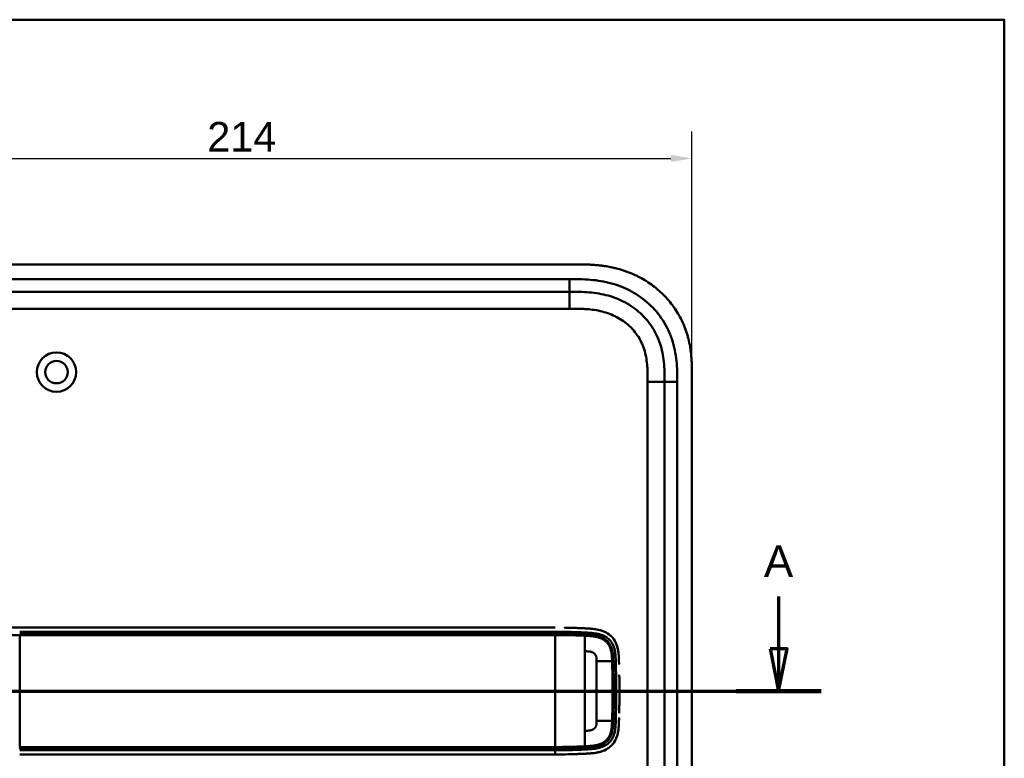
# Model space of a CAD drawing. Header units: millimetres. Extents: x 20 to 833, y 20 to 574.
# Tile 9 of 9: x 587 to 820, y 399 to 574. Entities that reach past the tile are written whole.
import ezdxf

# ---------------------------------------------------------------- set-up
doc = ezdxf.new("R2010")
doc.units = ezdxf.units.MM
doc.header["$LTSCALE"] = 2
for name, color, linetype, lineweight in [('Bemaßungen(DIN)', 7, 'Continuous', 25), ('Schnittansichtslinien(DIN)', 7, 'Continuous', 70), ('Sichtbare Kanten(DIN)', 7, 'Continuous', 50), ('Sichtbare tangentiale Kanten(DIN)', 7, 'Continuous', 50), ('Skizziergeometrie(DIN)', 7, 'Continuous', 50)]:
    doc.layers.add(name, color=color, linetype=linetype, lineweight=lineweight)
doc.styles.add('Aktuell-DINGroßer Text', font='arial.ttf')
doc.styles.add('STANDARD-DIN~0', font='arial.ttf')
doc.dimstyles.new('CAD-LAN', dxfattribs={"dimscale": 2, "dimtxt": 3.5, "dimasz": 2.5, "dimexe": 3.175, "dimexo": 0, "dimgap": 0.8, "dimtad": 1, "dimrnd": 1e-08, "dimtxsty": 'STANDARD-DIN~0', "dimcen": 0.09, "dimdle": 10, "dimclrd": 250, "dimclre": 250, "dimclrt": 250, "dimadec": 0, "dimazin": 2, "dimtfac": 1, "dimtmove": 0, "dimatfit": 3, "dimfxl": 1, "dimtolj": 1, "dimtzin": 0, "dimlwd": 25, "dimlwe": 25, "dimarcsym": 0})

# ---------------------------------------------------------------- blocks, each defined once
blk = doc.blocks.new('Ränder Standardrahmen')
at = {"layer": 'Skizziergeometrie(DIN)', "flags": 128}
blk.add_lwpolyline([(10, 10), (10, 287), (410, 287), (410, 10), (10, 10)], dxfattribs=at)
blk = doc.blocks.new('*D23')
at = {"layer": 'Bemaßungen(DIN)', "color": 250, "linetype": 'Continuous', "lineweight": 25, "true_color": 0x3f3f3f, "transparency": 16777216}
for p, q in [((532.03, 489.3), (532.03, 547.52)), ((746.03, 489.3), (746.03, 547.52)), ((537.03, 541.17), (741.03, 541.17))]:
    blk.add_line(p, q, dxfattribs=at)
at = {"layer": 'Bemaßungen(DIN)', "color": 250, "linetype": 'Continuous', "true_color": 0x3f3f3f, "transparency": 16777216}
for points in [[(537.03, 542.01), (537.03, 540.34), (532.03, 541.17)], [(741.03, 542.01), (741.03, 540.34), (746.03, 541.17)]]:
    blk.add_solid(points, dxfattribs=at)
at = {"layer": 'Defpoints', "color": 0, "linetype": 'Continuous', "transparency": 16777216}
for p in [(746.03, 541.17), (532.03, 489.3), (746.03, 489.3)]:
    blk.add_point(p, dxfattribs=at)
at = {"layer": 'Bemaßungen(DIN)', "color": 250, "linetype": 'Continuous', "lineweight": 25, "true_color": 0x3f3f3f, "transparency": 16777216, "insert": (631.25, 549.8), "char_height": 7, "attachment_point": 1, "style": 'STANDARD-DIN~0'}
blk.add_mtext('\\A1;214', dxfattribs=at)
blk = doc.blocks.new('2DTransSchnitt0')
at = {"layer": 'Schnittansichtslinien(DIN)', "linetype": 'Continuous'}
for p, q in [((383.28, 218.74), (383.28, 212.54)), ((382.28, 212.54), (383.28, 207.54)), ((384.28, 212.54), (382.28, 212.54)), ((383.28, 212.54), (383.28, 207.54)), ((383.28, 207.54), (384.28, 212.54)), ((252.98, 207.54), (388.31, 207.54))]:
    blk.add_line(p, q, dxfattribs=at)
at = {"layer": 'Schnittansichtslinien(DIN)', "linetype": 'Continuous', "lineweight": 140}
blk.add_line((378.25, 207.54), (388.31, 207.54), dxfattribs=at)
at = {"layer": 'Schnittansichtslinien(DIN)', "linetype": 'Continuous', "flags": 128}
blk.add_lwpolyline([(382.28, 212.54), (383.28, 207.54), (384.28, 212.54), (382.28, 212.54)], dxfattribs=at)
at = {"layer": 'Schnittansichtslinien(DIN)'}
blk.add_solid([(382.28, 212.54), (383.28, 207.54), (384.28, 212.54), (382.28, 212.54)], dxfattribs=at)
at = {"layer": 'Schnittansichtslinien(DIN)', "insert": (381.53, 221.04), "char_height": 3.73, "attachment_point": 7, "style": 'Aktuell-DINGroßer Text'}
blk.add_mtext('A', dxfattribs=at)

msp = doc.modelspace()

# ---------------------------------------------------------------- linework, layer by layer
at = {"layer": 'Sichtbare Kanten(DIN)'}
for p, q in [((717.993, 516.082), (559.07, 516.082)), ((716.993, 509.582), (572.07, 509.582)), ((739.531, 298.867), (739.531, 488.298)), ((746.031, 297.867), (746.031, 489.298)), ((713.668, 430.086), (586.817, 430.086)), ((723.454, 418.082), (723.455, 418.082)), ((727.506, 418.082), (727.506, 418.082)), ((723.455, 412.082), (723.454, 412.082)), ((727.505, 412.082), (727.505, 412.082)), ((586.817, 400.086), (713.668, 400.086))]:
    msp.add_line(p, q, dxfattribs=at)
for radius in [4.65, 2.65]:
    msp.add_circle((595.531, 490.582), radius, dxfattribs=at)
for centre, radius, start, end in [((713.531, 415.082), 14, 104.46083, 104.46616), ((713.531, 415.082), 13.8, 100.78374, 100.78832), ((713.532, 415.083), 13.799, 73.28693, 73.28729), ((713.531, 415.082), 11.701, 31.98569, 31.98649), ((713.531, 415.082), 11.6, 31.18578, 31.18695), ((713.532, 415.082), 11.5, 30.35256, 30.35418), ((713.532, 415.082), 11.5, 329.64582, 329.64689), ((713.531, 415.082), 11.6, 328.81305, 328.81381), ((713.533, 415.081), 11.698, 328.01351, 328.01403), ((713.531, 415.082), 14, 255.42748, 255.43284), ((713.531, 415.082), 13.8, 259.06815, 259.07275), ((713.531, 415.085), 13.803, 286.81616, 286.8165)]:
    msp.add_arc(centre, radius, start, end, dxfattribs=at)
for points, degree, knots in [([(746.031, 489.298), (746.032, 489.596), (746.031, 490.195), (746.026, 490.949), (746.013, 491.705), (745.996, 492.313), (745.962, 493.077), (745.924, 493.688), (745.848, 494.607), (745.747, 495.527), (745.535, 496.905), (745.281, 498.122), (744.874, 499.625), (744.473, 500.808), (743.882, 502.252), (743.336, 503.376), (742.565, 504.735), (741.881, 505.78), (740.947, 507.029), (740.138, 507.981), (739.058, 509.104), (738.14, 509.948), (736.933, 510.932), (735.922, 511.66), (734.607, 512.493), (733.517, 513.096), (732.116, 513.769), (730.966, 514.243), (729.498, 514.752), (728.306, 515.093), (726.949, 515.405), (726.037, 515.576), (725.122, 515.717), (724.512, 515.796), (723.749, 515.88), (723.138, 515.934), (722.375, 515.988), (721.765, 516.021), (720.852, 516.057), (719.641, 516.082), (718.59, 516.083), (717.993, 516.082)], 3, [0.00000945, 0.00000945, 0.00000945, 0.00000945, 0.02084254, 0.04167563, 0.05209218, 0.07292527, 0.08334182, 0.10417491, 0.11459146, 0.14584109, 0.16667419, 0.20834037, 0.22917346, 0.27083965, 0.29167274, 0.33333892, 0.35417201, 0.3958382, 0.41667129, 0.45833747, 0.47917057, 0.52083675, 0.54166984, 0.58333603, 0.60416912, 0.6458353, 0.66666839, 0.70833458, 0.72916767, 0.77083385, 0.79166695, 0.82291658, 0.83333313, 0.85416622, 0.86458277, 0.88541586, 0.89583241, 0.9166655, 0.92708204, 0.95833168, 0.99999787, 0.99999787, 0.99999787, 0.99999787]), ([(739.531, 488.298), (739.531, 489.098), (739.53, 490.682), (739.399, 492.988), (739.07, 495.205), (738.322, 498.034), (736.763, 501.312), (733.933, 504.655), (730.349, 507.198), (726.915, 508.56), (723.997, 509.197), (721.732, 509.474), (719.395, 509.581), (717.799, 509.582), (716.993, 509.582)], 3, [41.2275228, 41.2275228, 41.2275228, 41.2275228, 41.4710255, 41.7145268, 41.9580281, 42.2015293, 42.6885319, 43.1755344, 43.662537, 44.1495395, 44.3930408, 44.6365421, 44.8800433, 45.1235454, 45.1235454, 45.1235454, 45.1235454]), ([(560.189, 430.086), (560.575, 430.086), (560.942, 430.086), (561.746, 430.086), (562.165, 430.086), (563.43, 430.086), (564.319, 430.086), (567.192, 430.086), (569.272, 430.086), (574.419, 430.086), (577.528, 430.086), (582.69, 430.086), (584.753, 430.086), (586.817, 430.086)], 3, [0, 0, 0, 0, 0.1534173, 0.1534173, 0.3047718, 0.3047718, 0.5966116, 0.5966116, 1.2249955, 1.2249955, 2.1545342, 2.1545342, 2.7736042, 2.7736042, 2.7736042, 2.7736042]), ([(715.9, 430.075), (715.9, 430.075), (715.9, 430.075), (715.9, 430.075), (715.9, 430.075), (715.9, 430.075), (715.9, 430.075), (715.901, 430.075), (715.901, 430.075), (715.907, 430.075), (715.912, 430.075), (715.924, 430.075), (715.931, 430.075), (715.956, 430.075), (715.974, 430.074), (716.09, 430.073), (716.187, 430.071), (716.316, 430.069), (716.349, 430.069), (716.392, 430.068), (716.403, 430.068), (716.417, 430.068), (716.421, 430.068), (716.426, 430.068), (716.427, 430.067), (716.428, 430.067), (716.429, 430.067), (716.429, 430.067), (716.429, 430.067), (716.43, 430.067), (716.43, 430.067), (716.43, 430.067)], 3, [0, 0, 0, 0, 0.000010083, 0.000010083, 0.000030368, 0.000030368, 0.000084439, 0.000084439, 0.00022861, 0.00022861, 0.001766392, 0.001766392, 0.003816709, 0.003816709, 0.009284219, 0.009284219, 0.038444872, 0.038444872, 0.048164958, 0.048164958, 0.051405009, 0.051405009, 0.052485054, 0.052485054, 0.052845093, 0.052845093, 0.052965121, 0.052965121, 0.053005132, 0.053005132, 0.053043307, 0.053043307, 0.053043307, 0.053043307]), ([(720.797, 429.919), (720.797, 429.919), (720.779, 429.92), (720.588, 429.929), (720.222, 429.945), (719.668, 429.971), (718.913, 429.999), (718.107, 430.028), (717.433, 430.046), (716.941, 430.058), (716.625, 430.064), (716.484, 430.067), (716.43, 430.067)], 5, [0, 0, 0, 0, 0, 0, 0.00002286, 0.00969157, 0.09825636, 0.18682115, 0.27538594, 0.36395073, 0.40823312, 0.43566831, 0.43566831, 0.43566831, 0.43566831, 0.43566831, 0.43566831]), ([(722.498, 429.805), (722.441, 429.811), (722.384, 429.816), (722.327, 429.821), (722.049, 429.847), (721.771, 429.867), (721.492, 429.883)], 3, [1.11173243, 1.11173243, 1.11173243, 1.11173243, 1.12964673, 1.12964673, 1.12964673, 1.21762011, 1.21762011, 1.21762011, 1.21762011]), ([(721.492, 429.883), (721.492, 429.883), (721.492, 429.883), (721.492, 429.883), (721.492, 429.883), (721.493, 429.883), (721.493, 429.883), (721.494, 429.883), (721.496, 429.883), (721.5, 429.883), (721.504, 429.883), (721.517, 429.882), (721.527, 429.881), (721.568, 429.879), (721.599, 429.877), (721.722, 429.869), (721.813, 429.863), (722.043, 429.846), (722.18, 429.835), (722.368, 429.818), (722.42, 429.813), (722.476, 429.807), (722.48, 429.806), (722.489, 429.806), (722.492, 429.805), (722.496, 429.805), (722.496, 429.805), (722.497, 429.805), (722.497, 429.805), (722.497, 429.805), (722.497, 429.805), (722.498, 429.805), (722.498, 429.805), (722.498, 429.805), (722.498, 429.805), (722.498, 429.805)], 3, [0, 0, 0, 0, 0.00003166, 0.00003166, 0.00007175, 0.00007175, 0.00018596, 0.00018596, 0.00052834, 0.00052834, 0.00155512, 0.00155512, 0.00463506, 0.00463506, 0.01387455, 0.01387455, 0.04159373, 0.04159373, 0.08317483, 0.08317483, 0.09876657, 0.09876657, 0.10022825, 0.10022825, 0.1013247, 0.1013247, 0.10142449, 0.10142449, 0.10147482, 0.10147482, 0.10150042, 0.10150042, 0.10151366, 0.10151366, 0.10152856, 0.10152856, 0.10152856, 0.10152856]), ([(721.627, 429.875), (722.822, 429.8), (724.033, 429.655), (725.771, 428.935), (726.345, 428.583), (727.327, 427.658), (727.706, 427.12), (728.285, 425.877), (728.46, 425.201), (728.589, 424.347), (728.609, 424.189), (728.626, 424.031)], 3, [0.0824985, 0.0824985, 0.0824985, 0.0824985, 0.4375462, 0.4375462, 0.6395491, 0.6395491, 0.838061, 0.838061, 1.045951, 1.045951, 1.0928074, 1.0928074, 1.0928074, 1.0928074]), ([(727.993, 426.501), (727.993, 426.501), (727.993, 426.501), (727.993, 426.501), (727.993, 426.501), (727.993, 426.5), (727.994, 426.5), (727.994, 426.498), (727.995, 426.497), (727.997, 426.493), (727.998, 426.49), (728.004, 426.477), (728.009, 426.467), (728.026, 426.428), (728.039, 426.399), (728.09, 426.281), (728.126, 426.193), (728.173, 426.069), (728.185, 426.036), (728.202, 425.989), (728.207, 425.977), (728.213, 425.959), (728.215, 425.954), (728.217, 425.947), (728.218, 425.944), (728.219, 425.941), (728.22, 425.939), (728.22, 425.938), (728.221, 425.937), (728.221, 425.936), (728.221, 425.936), (728.221, 425.935), (728.221, 425.935), (728.221, 425.935), (728.221, 425.935), (728.221, 425.935), (728.221, 425.935), (728.221, 425.935), (728.221, 425.935), (728.221, 425.935)], 3, [0, 0, 0, 0, 0.000053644, 0.000053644, 0.000093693, 0.000093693, 0.000213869, 0.000213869, 0.000574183, 0.000574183, 0.001654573, 0.001654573, 0.00489501, 0.00489501, 0.014615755, 0.014615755, 0.043784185, 0.043784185, 0.054719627, 0.054719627, 0.058820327, 0.058820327, 0.060417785, 0.060417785, 0.061217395, 0.061217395, 0.061618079, 0.061618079, 0.061819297, 0.061819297, 0.061920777, 0.061920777, 0.061972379, 0.061972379, 0.061999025, 0.061999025, 0.062013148, 0.062013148, 0.062029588, 0.062029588, 0.062029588, 0.062029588]), ([(728.731, 422.348), (728.731, 422.348), (728.731, 422.348), (728.731, 422.347), (728.731, 422.347), (728.731, 422.347), (728.731, 422.346), (728.732, 422.345), (728.732, 422.344), (728.732, 422.339), (728.732, 422.335), (728.732, 422.321), (728.733, 422.31), (728.734, 422.267), (728.735, 422.235), (728.739, 422.105), (728.743, 422.008), (728.748, 421.838), (728.75, 421.765), (728.754, 421.638), (728.756, 421.583), (728.758, 421.524), (728.758, 421.519), (728.758, 421.51), (728.758, 421.506), (728.758, 421.501), (728.758, 421.501), (728.758, 421.499), (728.758, 421.499), (728.758, 421.498), (728.758, 421.498), (728.758, 421.498), (728.758, 421.498), (728.758, 421.498)], 3, [0, 0, 0, 0, 0.0000685, 0.0000685, 0.000108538, 0.000108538, 0.000228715, 0.000228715, 0.000589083, 0.000589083, 0.00166957, 0.00166957, 0.004910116, 0.004910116, 0.014630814, 0.014630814, 0.043792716, 0.043792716, 0.065662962, 0.065662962, 0.08206584, 0.08206584, 0.083603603, 0.083603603, 0.084757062, 0.084757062, 0.084973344, 0.084973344, 0.085135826, 0.085135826, 0.085162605, 0.085162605, 0.085175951, 0.085175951, 0.085175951, 0.085175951]), ([(728.843, 417.391), (728.838, 417.802), (728.832, 418.214), (728.826, 418.626), (728.824, 418.722), (728.822, 418.817), (728.821, 418.913)], 3, [0.93532744, 0.93532744, 0.93532744, 0.93532744, 1.05789587, 1.05789587, 1.05789587, 1.08637381, 1.08637381, 1.08637381, 1.08637381]), ([(728.843, 417.391), (728.843, 417.391), (728.843, 417.39), (728.843, 417.39), (728.843, 417.39), (728.843, 417.389), (728.843, 417.389), (728.843, 417.387), (728.843, 417.386), (728.843, 417.381), (728.843, 417.378), (728.843, 417.363), (728.843, 417.353), (728.843, 417.309), (728.844, 417.277), (728.845, 417.147), (728.846, 417.05), (728.849, 416.661), (728.851, 416.37), (728.853, 416.04), (728.853, 416.002), (728.853, 415.945), (728.853, 415.926), (728.853, 415.898), (728.854, 415.888), (728.854, 415.874), (728.854, 415.869), (728.854, 415.862), (728.854, 415.86), (728.854, 415.856), (728.854, 415.855), (728.854, 415.853), (728.854, 415.853), (728.854, 415.852), (728.854, 415.852), (728.854, 415.851), (728.854, 415.851), (728.854, 415.851), (728.854, 415.851), (728.854, 415.851), (728.854, 415.851), (728.854, 415.85), (728.854, 415.85), (728.854, 415.85)], 3, [0, 0, 0, 0, 0.00007709, 0.00007709, 0.00011709, 0.00011709, 0.0002371, 0.0002371, 0.00059712, 0.00059712, 0.00167714, 0.00167714, 0.00491717, 0.00491717, 0.0146372, 0.0146372, 0.04379722, 0.04379722, 0.13127739, 0.13127739, 0.14267196, 0.14267196, 0.14836928, 0.14836928, 0.15121799, 0.15121799, 0.1526424, 0.1526424, 0.15335466, 0.15335466, 0.15371085, 0.15371085, 0.153889, 0.153889, 0.15397814, 0.15397814, 0.15402277, 0.15402277, 0.15404514, 0.15404514, 0.15405638, 0.15405638, 0.15406789, 0.15406789, 0.15406789, 0.15406789]), ([(728.854, 414.325), (728.855, 414.578), (728.855, 414.832), (728.855, 415.086), (728.855, 415.34), (728.855, 415.595), (728.854, 415.85)], 3, [0.62936601, 0.62936601, 0.62936601, 0.62936601, 0.70537642, 0.70537642, 0.70537642, 0.78178644, 0.78178644, 0.78178644, 0.78178644]), ([(728.821, 411.259), (728.822, 411.354), (728.824, 411.45), (728.826, 411.545), (728.832, 411.958), (728.838, 412.37), (728.843, 412.781)], 3, [0.32448872, 0.32448872, 0.32448872, 0.32448872, 0.35285696, 0.35285696, 0.35285696, 0.47549945, 0.47549945, 0.47549945, 0.47549945]), ([(728.854, 414.325), (728.854, 414.325), (728.854, 414.324), (728.854, 414.324), (728.854, 414.324), (728.854, 414.323), (728.854, 414.323), (728.854, 414.321), (728.854, 414.32), (728.854, 414.315), (728.854, 414.312), (728.854, 414.297), (728.854, 414.287), (728.853, 414.243), (728.853, 414.211), (728.853, 414.081), (728.852, 413.984), (728.85, 413.595), (728.848, 413.304), (728.844, 412.958), (728.844, 412.903), (728.843, 412.828), (728.843, 412.807), (728.843, 412.786), (728.843, 412.785), (728.843, 412.783), (728.843, 412.783), (728.843, 412.782), (728.843, 412.782), (728.843, 412.781), (728.843, 412.781), (728.843, 412.781), (728.843, 412.781), (728.843, 412.781), (728.843, 412.781), (728.843, 412.781)], 3, [0, 0, 0, 0, 0.00006794, 0.00006794, 0.00010794, 0.00010794, 0.00022795, 0.00022795, 0.00058796, 0.00058796, 0.00166798, 0.00166798, 0.00490801, 0.00490801, 0.01462802, 0.01462802, 0.04378804, 0.04378804, 0.13126821, 0.13126821, 0.14767072, 0.14767072, 0.15382172, 0.15382172, 0.15411335, 0.15411335, 0.15425925, 0.15425925, 0.15433227, 0.15433227, 0.15436886, 0.15436886, 0.15438723, 0.15438723, 0.15440595, 0.15440595, 0.15440595, 0.15440595]), ([(728.821, 411.259), (728.821, 411.259), (728.821, 411.259), (728.821, 411.259), (728.821, 411.258), (728.821, 411.258), (728.821, 411.257), (728.821, 411.256), (728.821, 411.255), (728.821, 411.25), (728.82, 411.246), (728.82, 411.232), (728.82, 411.221), (728.819, 411.178), (728.819, 411.146), (728.816, 411.016), (728.814, 410.919), (728.807, 410.53), (728.8, 410.239), (728.793, 409.925), (728.792, 409.903), (728.791, 409.877), (728.791, 409.873), (728.791, 409.865), (728.791, 409.862), (728.791, 409.859), (728.791, 409.858), (728.791, 409.857), (728.791, 409.857), (728.791, 409.856), (728.791, 409.856), (728.791, 409.856)], 3, [0, 0, 0, 0, 0.00003042, 0.00003042, 0.00007044, 0.00007044, 0.00019048, 0.00019048, 0.00055053, 0.00055053, 0.00163058, 0.00163058, 0.00487062, 0.00487062, 0.01459066, 0.01459066, 0.0437507, 0.0437507, 0.13123111, 0.13123111, 0.13788283, 0.13788283, 0.13913003, 0.13913003, 0.14006547, 0.14006547, 0.14024087, 0.14024087, 0.14037254, 0.14037254, 0.14038465, 0.14038465, 0.14038465, 0.14038465]), ([(728.758, 408.672), (728.758, 408.672), (728.758, 408.672), (728.758, 408.672), (728.758, 408.672), (728.758, 408.672), (728.758, 408.671), (728.758, 408.655), (728.757, 408.637), (728.756, 408.597), (728.755, 408.574), (728.751, 408.43), (728.747, 408.308), (728.741, 408.105), (728.738, 408.024), (728.735, 407.916), (728.734, 407.889), (728.732, 407.853), (728.732, 407.844), (728.732, 407.832), (728.732, 407.829), (728.731, 407.825), (728.731, 407.824), (728.731, 407.822), (728.731, 407.822), (728.731, 407.821), (728.731, 407.821), (728.731, 407.821)], 3, [0, 0, 0, 0, 0.000012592, 0.000012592, 0.000034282, 0.000034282, 0.000102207, 0.000102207, 0.005244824, 0.005244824, 0.012100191, 0.012100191, 0.048663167, 0.048663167, 0.073039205, 0.073039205, 0.081164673, 0.081164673, 0.083873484, 0.083873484, 0.084776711, 0.084776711, 0.085077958, 0.085077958, 0.085178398, 0.085178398, 0.085279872, 0.085279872, 0.085279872, 0.085279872]), ([(721.615, 400.295), (722.697, 400.363), (723.784, 400.486), (725.459, 401.077), (726.069, 401.401), (727.123, 402.277), (727.539, 402.795), (728.228, 404.091), (728.427, 404.826), (728.631, 406.056), (728.675, 406.598), (728.703, 407.143)], 3, [-1.1255121, -1.1255121, -1.1255121, -1.1255121, -0.8348812, -0.8348812, -0.6468758, -0.6468758, -0.4644401, -0.4644401, -0.2506566, -0.2506566, -0.0864851, -0.0864851, -0.0864851, -0.0864851]), ([(728.218, 404.227), (728.218, 404.227), (728.218, 404.226), (728.218, 404.226), (728.218, 404.226), (728.218, 404.226), (728.218, 404.226), (728.217, 404.225), (728.217, 404.224), (728.216, 404.221), (728.215, 404.219), (728.213, 404.211), (728.21, 404.205), (728.202, 404.181), (728.195, 404.162), (728.168, 404.089), (728.148, 404.034), (728.105, 403.926), (728.083, 403.873), (728.049, 403.794), (728.037, 403.767), (728.02, 403.728), (728.014, 403.715), (728.005, 403.695), (728.002, 403.689), (727.997, 403.679), (727.996, 403.675), (727.993, 403.67), (727.992, 403.669), (727.991, 403.666), (727.991, 403.666), (727.99, 403.664), (727.99, 403.664), (727.99, 403.663), (727.99, 403.663), (727.99, 403.663), (727.99, 403.663), (727.989, 403.662), (727.989, 403.662), (727.989, 403.662), (727.989, 403.662), (727.989, 403.662)], 3, [0, 0, 0, 0, 0.000029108, 0.000029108, 0.000069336, 0.000069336, 0.000142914, 0.000142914, 0.000363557, 0.000363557, 0.001025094, 0.001025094, 0.003009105, 0.003009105, 0.008960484, 0.008960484, 0.026815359, 0.026815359, 0.044302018, 0.044302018, 0.053052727, 0.053052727, 0.057429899, 0.057429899, 0.059619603, 0.059619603, 0.06071547, 0.06071547, 0.061264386, 0.061264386, 0.061539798, 0.061539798, 0.061678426, 0.061678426, 0.06174862, 0.06174862, 0.061784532, 0.061784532, 0.061803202, 0.061803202, 0.061823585, 0.061823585, 0.061823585, 0.061823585]), ([(722.456, 400.362), (722.456, 400.362), (722.456, 400.362), (722.454, 400.362), (722.453, 400.362), (722.449, 400.362), (722.447, 400.361), (722.431, 400.36), (722.417, 400.358), (722.113, 400.329), (721.82, 400.307), (719.959, 400.196), (718.386, 400.143), (715.765, 400.089), (714.717, 400.085), (713.668, 400.086)], 3, [0, 0, 0, 0, 0.00009264, 0.00009264, 0.00046302, 0.00046302, 0.00120364, 0.00120364, 0.00534923, 0.00534923, 0.09385067, 0.09385067, 0.56580638, 0.56580638, 0.8802723, 0.8802723, 0.8802723, 0.8802723]), ([(717.372, 400.124), (717.501, 400.127), (717.807, 400.135), (718.296, 400.15), (718.969, 400.174), (719.67, 400.201), (720.222, 400.226), (720.588, 400.242), (720.779, 400.251), (720.797, 400.252)], 5, [0.37850292, 0.37850292, 0.37850292, 0.37850292, 0.37850292, 0.37850292, 0.44282401, 0.53138881, 0.61995362, 0.70851842, 0.71828181, 0.71828181, 0.71828181, 0.71828181, 0.71828181, 0.71828181])]:
    msp.add_open_spline(points, degree=degree, knots=knots, dxfattribs=at)
for points in [[(728.221, 425.935), (728.154, 426.127), (728.078, 426.316), (727.992, 426.501)], [(728.737, 422.188), (728.737, 422.18), (728.737, 422.173), (728.738, 422.165)], [(728.737, 407.983), (728.737, 407.99), (728.737, 407.998), (728.738, 408.006)], [(727.989, 403.662), (728.075, 403.846), (728.151, 404.035), (728.218, 404.227)]]:
    msp.add_open_spline(points, degree=3, dxfattribs=at)
at = {"layer": 'Sichtbare tangentiale Kanten(DIN)'}
for p, q in [((572.07, 512.582), (716.993, 512.582)), ((716.993, 509.582), (716.993, 512.582)), ((716.993, 509.582), (716.993, 505.582)), ((716.993, 505.582), (572.07, 505.582)), ((735.531, 298.867), (735.531, 488.298)), ((735.531, 488.298), (739.531, 488.298)), ((739.531, 488.298), (742.531, 488.298)), ((742.531, 488.298), (742.531, 298.867)), ((713.668, 428.638), (713.668, 429.096)), ((586.817, 401.829), (586.817, 428.342)), ((720.685, 428.473), (720.721, 428.932)), ((727.41, 422.165), (727.977, 422.165)), ((727.41, 408.006), (727.977, 408.006)), ((713.668, 401.075), (713.668, 401.533)), ((720.685, 401.698), (720.721, 401.239))]:
    msp.add_line(p, q, dxfattribs=at)
for centre, major_axis, start_param, end_param in [((720.673, 404.717), (0, 24.021), 5.6792479, 6.0669001), ((720.673, 425.51), (0, -24.076), 0.258128, 0.6390408)]:
    msp.add_ellipse(centre, major_axis=major_axis, ratio=0.00001, start_param=start_param, end_param=end_param, dxfattribs=at)
for points, degree, knots in [([(716.993, 512.582), (717.799, 512.582), (719.446, 512.581), (721.969, 512.468), (724.491, 512.161), (727.808, 511.438), (731.787, 509.864), (735.978, 506.893), (739.311, 502.96), (741.149, 499.091), (742.016, 495.802), (742.39, 493.278), (742.531, 490.745), (742.532, 489.098), (742.531, 488.298)], 3, [41.2275225, 41.2275225, 41.2275225, 41.2275225, 41.4710252, 41.7145264, 41.9580277, 42.201529, 42.6885315, 43.1755341, 43.6625366, 44.1495392, 44.3930404, 44.6365417, 44.880043, 45.123546, 45.123546, 45.123546, 45.123546]), ([(734.828, 495.543), (734.657, 496.133), (734.45, 496.705), (734.207, 497.255), (733.958, 497.819), (733.665, 498.373), (733.336, 498.898), (733.005, 499.426), (732.631, 499.934), (732.227, 500.409), (731.822, 500.884), (731.378, 501.335), (730.908, 501.749), (730.44, 502.162), (729.942, 502.543), (729.421, 502.888), (728.901, 503.233), (728.356, 503.543), (727.797, 503.816), (727.238, 504.088), (726.657, 504.327), (726.071, 504.528), (726.067, 504.529), (726.064, 504.53), (726.061, 504.532), (725.481, 504.73), (724.885, 504.896), (724.285, 505.03), (724.28, 505.031), (724.275, 505.032), (724.269, 505.034), (723.68, 505.165), (723.088, 505.266), (722.487, 505.343), (722.478, 505.345), (722.469, 505.346), (722.46, 505.347), (721.867, 505.423), (721.279, 505.475), (720.661, 505.511), (720.654, 505.511), (720.647, 505.511), (720.639, 505.512), (720.334, 505.53), (720.039, 505.542), (719.738, 505.552), (719.428, 505.562), (719.12, 505.569), (718.812, 505.574), (718.204, 505.582), (717.598, 505.582), (716.993, 505.582)], 3, [0, 0, 0, 0, 0.1818471, 0.1818471, 0.1818471, 0.3687122, 0.3687122, 0.3687122, 0.5566899, 0.5566899, 0.5566899, 0.7451003, 0.7451003, 0.7451003, 0.9328992, 0.9328992, 0.9328992, 1.1203708, 1.1203708, 1.1203708, 1.3077792, 1.3077792, 1.3077792, 1.3088638, 1.3088638, 1.3088638, 1.4939899, 1.4939899, 1.4939899, 1.4956398, 1.4956398, 1.4956398, 1.6777905, 1.6777905, 1.6777905, 1.6806002, 1.6806002, 1.6806002, 1.8606637, 1.8606637, 1.8606637, 1.8628262, 1.8628262, 1.8628262, 1.9520853, 1.9520853, 1.9520853, 2.0438684, 2.0438684, 2.0438684, 2.2253748, 2.2253748, 2.2253748, 2.2253748]), ([(735.531, 488.298), (735.531, 488.533), (735.532, 488.769), (735.531, 489.004), (735.531, 489.148), (735.53, 489.291), (735.529, 489.435), (735.528, 489.507), (735.528, 489.579), (735.527, 489.651), (735.526, 489.794), (735.524, 489.938), (735.521, 490.082), (735.52, 490.158), (735.518, 490.234), (735.516, 490.31), (735.515, 490.387), (735.513, 490.463), (735.511, 490.539), (735.506, 490.691), (735.501, 490.844), (735.495, 491.002), (735.482, 491.31), (735.466, 491.604), (735.444, 491.909), (735.443, 491.916), (735.443, 491.924), (735.442, 491.931), (735.397, 492.548), (735.331, 493.137), (735.234, 493.726), (735.233, 493.735), (735.231, 493.744), (735.23, 493.753), (735.131, 494.351), (735.001, 494.942), (734.837, 495.512), (734.834, 495.522), (734.831, 495.533), (734.828, 495.543)], 3, [0, 0, 0, 0, 0.07060207, 0.07060207, 0.07060207, 0.11373454, 0.11373454, 0.11373454, 0.13530078, 0.13530078, 0.13530078, 0.17843325, 0.17843325, 0.17843325, 0.20129346, 0.20129346, 0.20129346, 0.22415366, 0.22415366, 0.22415366, 0.26987408, 0.26987408, 0.26987408, 0.35911937, 0.35911937, 0.35911937, 0.36131491, 0.36131491, 0.36131491, 0.54166811, 0.54166811, 0.54166811, 0.54438603, 0.54438603, 0.54438603, 0.72751094, 0.72751094, 0.72751094, 0.73075248, 0.73075248, 0.73075248, 0.73075248]), ([(586.817, 429.096), (596.773, 429.096), (606.757, 429.096), (616.704, 429.096), (637.133, 429.096), (657.607, 429.096), (678.045, 429.096), (684.629, 429.096), (691.219, 429.096), (697.816, 429.096), (703.122, 429.096), (708.437, 429.096), (713.668, 429.096)], 3, [23.2299829, 23.2299829, 23.2299829, 23.2299829, 26.2168354, 26.2168354, 26.2168354, 32.3515912, 32.3515912, 32.3515912, 34.3279835, 34.3279835, 34.3279835, 35.9173864, 35.9173864, 35.9173864, 35.9173864]), ([(713.677, 429.096), (713.956, 429.095), (714.236, 429.096), (714.514, 429.095), (714.66, 429.095), (714.805, 429.095), (714.949, 429.094), (715.094, 429.093), (715.238, 429.092), (715.382, 429.09), (715.527, 429.089), (715.672, 429.088), (715.817, 429.086), (715.962, 429.085), (716.107, 429.083), (716.251, 429.08), (716.396, 429.078), (716.541, 429.076), (716.686, 429.073), (716.831, 429.07), (716.976, 429.067), (717.122, 429.063), (717.413, 429.056), (717.707, 429.048), (718.004, 429.039), (718.302, 429.03), (718.603, 429.02), (718.907, 429.009), (719.212, 428.997), (719.519, 428.985), (719.823, 428.972), (720.127, 428.959), (720.427, 428.946), (720.721, 428.932)], 3, [35.91738638, 35.91738638, 35.91738638, 35.91738638, 36.00219131, 36.00219131, 36.00219131, 36.0464737, 36.0464737, 36.0464737, 36.0907561, 36.0907561, 36.0907561, 36.13503849, 36.13503849, 36.13503849, 36.17932089, 36.17932089, 36.17932089, 36.22360328, 36.22360328, 36.22360328, 36.26788568, 36.26788568, 36.26788568, 36.35645047, 36.35645047, 36.35645047, 36.44501526, 36.44501526, 36.44501526, 36.53358005, 36.53358005, 36.53358005, 36.62221221, 36.62221221, 36.62221221, 36.62221221]), ([(727.992, 426.501), (727.915, 426.668), (727.83, 426.831), (727.737, 426.989), (727.454, 427.467), (727.097, 427.896), (726.688, 428.251), (726.28, 428.606), (725.823, 428.888), (725.342, 429.107), (724.862, 429.326), (724.358, 429.482), (723.851, 429.594), (723.401, 429.693), (722.949, 429.758), (722.498, 429.805)], 3, [0.43542627, 0.43542627, 0.43542627, 0.43542627, 0.48834098, 0.48834098, 0.48834098, 0.64866741, 0.64866741, 0.64866741, 0.80899385, 0.80899385, 0.80899385, 0.96932029, 0.96932029, 0.96932029, 1.11173243, 1.11173243, 1.11173243, 1.11173243]), ([(558.305, 428.336), (559.133, 428.336), (560.061, 428.336), (561.088, 428.336), (561.602, 428.336), (562.138, 428.336), (562.692, 428.336), (563.245, 428.336), (563.816, 428.336), (564.398, 428.336), (564.981, 428.336), (565.575, 428.337), (566.177, 428.337), (566.779, 428.337), (567.388, 428.337), (568.002, 428.338), (568.616, 428.338), (569.234, 428.338), (569.855, 428.338), (570.475, 428.339), (571.098, 428.339), (571.723, 428.339), (572.348, 428.339), (572.974, 428.34), (573.601, 428.34), (574.228, 428.34), (574.856, 428.34), (575.485, 428.34), (576.114, 428.341), (576.743, 428.341), (577.372, 428.341), (578.002, 428.341), (578.632, 428.341), (579.262, 428.341), (579.892, 428.341), (580.522, 428.341), (581.152, 428.341), (581.782, 428.342), (582.412, 428.342), (583.042, 428.342), (583.671, 428.342), (584.301, 428.342), (584.931, 428.342), (585.56, 428.342), (586.189, 428.342), (586.817, 428.342)], 3, [-0.0090822, -0.0090822, -0.0090822, -0.0090822, 0.368934, 0.368934, 0.368934, 0.5579421, 0.5579421, 0.5579421, 0.7469502, 0.7469502, 0.7469502, 0.9359583, 0.9359583, 0.9359583, 1.1249664, 1.1249664, 1.1249664, 1.3139745, 1.3139745, 1.3139745, 1.5029826, 1.5029826, 1.5029826, 1.6919907, 1.6919907, 1.6919907, 1.8809988, 1.8809988, 1.8809988, 2.0700069, 2.0700069, 2.0700069, 2.259015, 2.259015, 2.259015, 2.4480231, 2.4480231, 2.4480231, 2.6370312, 2.6370312, 2.6370312, 2.8260393, 2.8260393, 2.8260393, 3.0147053, 3.0147053, 3.0147053, 3.0147053]), ([(713.676, 428.638), (713.669, 428.638), (710.523, 428.639), (704.188, 428.638), (694.633, 428.639), (681.956, 428.638), (666.105, 428.638), (650.238, 428.638), (634.385, 428.638), (620.119, 428.638), (607.428, 428.638), (597.914, 428.638), (591.574, 428.638), (588.403, 428.638), (586.817, 428.638)], 5, [20.6437384, 20.6437384, 20.6437384, 20.6437384, 20.6437384, 20.6437384, 20.6474288, 22.2330696, 23.8187104, 25.4043512, 26.989992, 28.5756328, 30.1612736, 31.7469144, 32.5397348, 33.3329244, 33.3329244, 33.3329244, 33.3329244, 33.3329244, 33.3329244]), ([(586.817, 428.342), (589.46, 428.342), (592.103, 428.342), (597.388, 428.342), (600.03, 428.342), (607.958, 428.342), (613.245, 428.342), (623.817, 428.342), (629.101, 428.342), (639.67, 428.342), (644.955, 428.342), (655.528, 428.342), (660.816, 428.342), (671.387, 428.342), (676.67, 428.342), (687.236, 428.342), (692.522, 428.342), (703.115, 428.342), (708.43, 428.343), (713.668, 428.341)], 3, [3.0147053, 3.0147053, 3.0147053, 3.0147053, 3.8078678, 3.8078678, 4.6006882, 4.6006882, 6.186329, 6.186329, 7.7719698, 7.7719698, 9.3576106, 9.3576106, 10.9432514, 10.9432514, 12.5288922, 12.5288922, 14.114533, 14.114533, 15.703149, 15.703149, 15.703149, 15.703149]), ([(713.668, 428.341), (713.836, 428.341), (714.177, 428.341), (714.691, 428.341), (715.377, 428.34), (716.232, 428.326), (717.103, 428.313), (717.98, 428.285), (718.875, 428.256), (719.597, 428.226), (720.137, 428.202), (720.494, 428.185), (720.673, 428.177)], 5, [15.70314896, 15.70314896, 15.70314896, 15.70314896, 15.70314896, 15.70314896, 15.78784381, 15.87551383, 15.96318385, 16.05085387, 16.13852389, 16.22619391, 16.31386394, 16.40213792, 16.40213792, 16.40213792, 16.40213792, 16.40213792, 16.40213792]), ([(720.685, 428.473), (720.685, 428.473), (720.506, 428.482), (720.149, 428.498), (719.61, 428.522), (718.885, 428.553), (717.991, 428.582), (717.109, 428.609), (716.238, 428.623), (715.381, 428.637), (714.697, 428.638), (714.186, 428.638), (713.848, 428.638), (713.684, 428.638)], 5, [19.94598273, 19.94598273, 19.94598273, 19.94598273, 19.94598273, 19.94598273, 19.94606864, 20.03373866, 20.12140868, 20.2090787, 20.29674872, 20.38441874, 20.47208877, 20.55975879, 20.64297049, 20.64297049, 20.64297049, 20.64297049, 20.64297049, 20.64297049]), ([(720.673, 428.177), (720.94, 428.164), (721.473, 428.136), (722.257, 428.086), (723.284, 427.965), (724.542, 427.617), (725.634, 426.967), (726.446, 425.987), (726.899, 424.77), (727.045, 423.744), (727.086, 422.956), (727.106, 422.429), (727.115, 422.165)], 5, [0, 0, 0, 0, 0, 0, 0.1323154, 0.2652369, 0.3981584, 0.5310799, 0.6640014, 0.7969228, 0.9298443, 1.0627357, 1.0627357, 1.0627357, 1.0627357, 1.0627357, 1.0627357]), ([(727.41, 422.165), (727.409, 422.168), (727.401, 422.435), (727.381, 422.968), (727.339, 423.775), (727.189, 424.843), (726.71, 426.142), (725.833, 427.205), (724.66, 427.897), (723.342, 428.259), (722.287, 428.381), (721.491, 428.432), (720.954, 428.46), (720.685, 428.473)], 5, [18.8815067, 18.8815067, 18.8815067, 18.8815067, 18.8815067, 18.8815067, 18.8826968, 19.0156183, 19.1485397, 19.2814612, 19.4143827, 19.5473042, 19.6802257, 19.8131472, 19.9459825, 19.9459825, 19.9459825, 19.9459825, 19.9459825, 19.9459825]), ([(720.721, 428.932), (720.752, 428.931), (720.784, 428.929), (720.816, 428.928), (721.343, 428.903), (721.851, 428.875), (722.35, 428.828), (722.848, 428.78), (723.337, 428.712), (723.809, 428.606), (724.282, 428.499), (724.737, 428.354), (725.157, 428.158), (725.576, 427.963), (725.961, 427.717), (726.295, 427.418), (726.63, 427.12), (726.914, 426.769), (727.141, 426.377), (727.367, 425.985), (727.535, 425.554), (727.655, 425.1), (727.775, 424.647), (727.847, 424.172), (727.893, 423.681), (727.939, 423.192), (727.959, 422.684), (727.977, 422.165)], 3, [36.6222122, 36.6222122, 36.6222122, 36.6222122, 36.6318135, 36.6318135, 36.6318135, 36.79214, 36.79214, 36.79214, 36.9524664, 36.9524664, 36.9524664, 37.1127929, 37.1127929, 37.1127929, 37.2731193, 37.2731193, 37.2731193, 37.4334457, 37.4334457, 37.4334457, 37.5937722, 37.5937722, 37.5937722, 37.7540986, 37.7540986, 37.7540986, 37.9140671, 37.9140671, 37.9140671, 37.9140671]), ([(728.731, 422.348), (728.714, 422.841), (728.693, 423.338), (728.646, 423.838), (728.595, 424.376), (728.513, 424.918), (728.37, 425.451), (728.326, 425.614), (728.277, 425.775), (728.221, 425.935)], 3, [0.01848073, 0.01848073, 0.01848073, 0.01848073, 0.1676881, 0.1676881, 0.1676881, 0.32801454, 0.32801454, 0.32801454, 0.37673844, 0.37673844, 0.37673844, 0.37673844]), ([(727.115, 422.165), (727.115, 422.165), (727.115, 422.163), (727.127, 421.809), (727.146, 421.101), (727.18, 420.035), (727.204, 418.622), (727.23, 416.852), (727.234, 415.086), (727.23, 413.319), (727.204, 411.547), (727.18, 410.134), (727.146, 409.067), (727.127, 408.36), (727.115, 408.006)], 5, [17.4648757, 17.4648757, 17.4648757, 17.4648757, 17.4648757, 17.4648757, 17.4649058, 17.4661327, 17.6430367, 17.8199407, 17.9968447, 18.1737487, 18.3506528, 18.5275568, 18.7044608, 18.8826218, 18.8826218, 18.8826218, 18.8826218, 18.8826218, 18.8826218]), ([(727.41, 408.006), (727.41, 408.006), (727.421, 408.359), (727.441, 409.063), (727.474, 410.132), (727.499, 411.543), (727.525, 413.316), (727.529, 415.086), (727.525, 416.855), (727.499, 418.629), (727.474, 420.04), (727.441, 421.108), (727.421, 421.812), (727.41, 422.165)], 5, [0.0000012, 0.0000012, 0.0000012, 0.0000012, 0.0000012, 0.0000012, 0.0000376, 0.1769417, 0.3538457, 0.5307497, 0.7076537, 0.8845577, 1.0614618, 1.2383658, 1.415305, 1.415305, 1.415305, 1.415305, 1.415305, 1.415305]), ([(727.977, 422.165), (727.977, 422.14), (727.978, 422.113), (727.979, 422.087), (727.989, 421.8), (727.998, 421.511), (728.006, 421.221), (728.015, 420.931), (728.023, 420.639), (728.03, 420.347), (728.116, 416.839), (728.116, 413.332), (728.03, 409.824), (728.023, 409.532), (728.015, 409.241), (728.006, 408.95), (727.998, 408.66), (727.989, 408.371), (727.979, 408.084), (727.978, 408.058), (727.978, 408.032), (727.977, 408.006)], 3, [0, 0, 0, 0, 0.0080362, 0.0080362, 0.0080362, 0.096166, 0.096166, 0.096166, 0.1842959, 0.1842959, 0.1842959, 1.2418542, 1.2418542, 1.2418542, 1.3299841, 1.3299841, 1.3299841, 1.418114, 1.418114, 1.418114, 1.4261482, 1.4261482, 1.4261482, 1.4261482]), ([(727.115, 408.006), (727.106, 407.742), (727.086, 407.215), (727.045, 406.428), (726.9, 405.403), (726.447, 404.186), (725.636, 403.205), (724.545, 402.555), (723.287, 402.206), (722.26, 402.086), (721.474, 402.035), (720.941, 402.007), (720.673, 401.994)], 5, [18.8826218, 18.8826218, 18.8826218, 18.8826218, 18.8826218, 18.8826218, 19.0154411, 19.1482958, 19.2811505, 19.4140052, 19.5468599, 19.6797147, 19.8125694, 19.9453572, 19.9453572, 19.9453572, 19.9453572, 19.9453572, 19.9453572]), ([(720.685, 401.698), (720.686, 401.698), (720.956, 401.711), (721.494, 401.739), (722.291, 401.79), (723.346, 401.913), (724.663, 402.275), (725.835, 402.968), (726.711, 404.031), (727.19, 405.332), (727.339, 406.399), (727.381, 407.206), (727.401, 407.739), (727.41, 408.006)], 5, [0, 0, 0, 0, 0, 0, 0.0004489, 0.1333037, 0.2661584, 0.3990131, 0.5318678, 0.6647225, 0.7975772, 0.9304319, 1.0644705, 1.0644705, 1.0644705, 1.0644705, 1.0644705, 1.0644705]), ([(727.977, 408.006), (727.959, 407.487), (727.939, 406.979), (727.893, 406.49), (727.847, 405.999), (727.775, 405.525), (727.655, 405.071), (727.535, 404.617), (727.367, 404.186), (727.141, 403.794), (726.914, 403.402), (726.63, 403.051), (726.295, 402.753), (725.961, 402.454), (725.576, 402.208), (725.156, 402.013), (724.736, 401.817), (724.281, 401.672), (723.809, 401.565), (723.337, 401.459), (722.849, 401.391), (722.35, 401.344), (721.852, 401.296), (721.343, 401.269), (720.815, 401.243), (720.784, 401.242), (720.753, 401.241), (720.722, 401.239)], 3, [0, 0, 0, 0, 0.159971, 0.159971, 0.159971, 0.3202974, 0.3202974, 0.3202974, 0.4806238, 0.4806238, 0.4806238, 0.6409502, 0.6409502, 0.6409502, 0.8012765, 0.8012765, 0.8012765, 0.9616029, 0.9616029, 0.9616029, 1.1219293, 1.1219293, 1.1219293, 1.2822557, 1.2822557, 1.2822557, 1.2916213, 1.2916213, 1.2916213, 1.2916213]), ([(728.218, 404.227), (728.275, 404.389), (728.325, 404.554), (728.37, 404.72), (728.513, 405.253), (728.595, 405.795), (728.646, 406.333), (728.693, 406.833), (728.714, 407.329), (728.731, 407.821)], 3, [1.63041697, 1.63041697, 1.63041697, 1.63041697, 1.680145, 1.680145, 1.680145, 1.84047137, 1.84047137, 1.84047137, 1.98948416, 1.98948416, 1.98948416, 1.98948416]), ([(722.456, 400.362), (722.922, 400.409), (723.388, 400.475), (723.851, 400.577), (724.358, 400.689), (724.861, 400.845), (725.342, 401.064), (725.822, 401.283), (726.28, 401.565), (726.688, 401.92), (727.097, 402.275), (727.454, 402.704), (727.737, 403.182), (727.829, 403.338), (727.913, 403.498), (727.989, 403.662)], 3, [0.89201073, 0.89201073, 0.89201073, 0.89201073, 1.03883948, 1.03883948, 1.03883948, 1.19916586, 1.19916586, 1.19916586, 1.35949224, 1.35949224, 1.35949224, 1.51981862, 1.51981862, 1.51981862, 1.57193431, 1.57193431, 1.57193431, 1.57193431]), ([(586.818, 401.533), (586.818, 401.533), (588.404, 401.533), (591.575, 401.533), (597.916, 401.533), (607.429, 401.533), (620.119, 401.533), (634.385, 401.533), (650.239, 401.533), (666.105, 401.533), (681.962, 401.533), (694.638, 401.532), (704.191, 401.533), (710.524, 401.532), (713.668, 401.533)], 5, [0, 0, 0, 0, 0, 0, 0.0001149, 0.7929364, 1.585758, 3.1714011, 4.7570442, 6.3426873, 7.9283304, 9.5139735, 11.0996166, 12.6881676, 12.6881676, 12.6881676, 12.6881676, 12.6881676, 12.6881676]), ([(713.677, 401.83), (713.669, 401.83), (710.524, 401.829), (704.188, 401.83), (694.634, 401.829), (681.956, 401.83), (666.105, 401.829), (650.239, 401.83), (634.385, 401.829), (620.119, 401.829), (607.429, 401.829), (597.915, 401.829), (591.574, 401.829), (588.403, 401.829), (586.817, 401.829)], 5, [20.6435054, 20.6435054, 20.6435054, 20.6435054, 20.6435054, 20.6435054, 20.6473042, 22.2329473, 23.8185904, 25.4042335, 26.9898766, 28.5755197, 30.1611628, 31.7468058, 32.5396274, 33.3326459, 33.3326459, 33.3326459, 33.3326459, 33.3326459, 33.3326459]), ([(713.668, 401.075), (708.374, 401.076), (703.099, 401.076), (697.814, 401.076), (678.465, 401.076), (659.117, 401.076), (639.751, 401.076), (626.747, 401.076), (613.781, 401.076), (600.771, 401.076), (596.122, 401.076), (591.462, 401.076), (586.817, 401.076)], 3, [0, 0, 0, 0, 1.5856418, 1.5856418, 1.5856418, 7.3915416, 7.3915416, 7.3915416, 11.2904322, 11.2904322, 11.2904322, 12.683632, 12.683632, 12.683632, 12.683632]), ([(713.668, 401.533), (713.836, 401.533), (714.178, 401.533), (714.692, 401.534), (715.379, 401.534), (716.24, 401.548), (717.112, 401.562), (717.995, 401.589), (718.889, 401.618), (719.612, 401.649), (720.151, 401.673), (720.508, 401.689), (720.685, 401.698)], 5, [0, 0, 0, 0, 0, 0, 0.08482586, 0.17256087, 0.26029588, 0.3480309, 0.43576591, 0.52350093, 0.61123594, 0.69852104, 0.69852104, 0.69852104, 0.69852104, 0.69852104, 0.69852104]), ([(720.721, 401.239), (720.721, 401.239), (720.545, 401.231), (720.19, 401.215), (719.646, 401.19), (718.908, 401.162), (717.998, 401.13), (717.11, 401.106), (716.237, 401.089), (715.362, 401.079), (714.674, 401.076), (714.187, 401.075), (713.851, 401.075), (713.668, 401.075)], 5, [0.00008405, 0.00008405, 0.00008405, 0.00008405, 0.00008405, 0.00008405, 0.00030268, 0.08886749, 0.17743229, 0.26599709, 0.35456189, 0.4431267, 0.5316915, 0.6202563, 0.7088211, 0.7088211, 0.7088211, 0.7088211, 0.7088211, 0.7088211]), ([(720.673, 401.994), (720.673, 401.994), (720.495, 401.986), (720.139, 401.969), (719.599, 401.946), (718.878, 401.915), (717.984, 401.886), (717.105, 401.858), (716.234, 401.845), (715.381, 401.831), (714.698, 401.83), (714.187, 401.83), (713.85, 401.83), (713.685, 401.83)], 5, [19.94535764, 19.94535764, 19.94535764, 19.94535764, 19.94535764, 19.94535764, 19.94542406, 20.03315907, 20.12089408, 20.2086291, 20.29636411, 20.38409913, 20.47183414, 20.55956915, 20.64266413, 20.64266413, 20.64266413, 20.64266413, 20.64266413, 20.64266413])]:
    msp.add_open_spline(points, degree=degree, knots=knots, dxfattribs=at)
for points, degree in [([(721.492, 429.883), (721.262, 429.897), (721.031, 429.908), (720.797, 429.919)], 3), ([(713.668, 401.83), (713.67, 403.978), (713.671, 410.857), (713.671, 419.313), (713.67, 426.192), (713.668, 428.341)], 5), ([(723.455, 422.165), (723.453, 422.83), (723.463, 423.406), (723.213, 423.917), (722.789, 424.288), (722.154, 424.491), (721.472, 424.484), (720.673, 424.485)], 7), ([(720.673, 405.686), (720.673, 408.761), (720.673, 412.863), (720.673, 417.308), (720.673, 421.411), (720.673, 424.485)], 5), ([(727.115, 422.165), (726.363, 422.165), (725.629, 422.165), (724.905, 422.165), (724.183, 422.165), (723.455, 422.165)], 5), ([(723.455, 422.165), (723.455, 419.336), (723.456, 416.502), (723.455, 413.669), (723.455, 410.835), (723.455, 408.006)], 5), ([(723.455, 408.006), (723.453, 407.341), (723.464, 406.765), (723.211, 406.253), (722.791, 405.884), (722.154, 405.68), (721.472, 405.687), (720.673, 405.686)], 7), ([(727.115, 408.006), (726.363, 408.006), (725.629, 408.006), (724.905, 408.006), (724.183, 408.006), (723.455, 408.006)], 5), ([(713.668, 400.086), (713.668, 400.086), (713.668, 400.086), (713.668, 400.306), (713.668, 400.672), (713.668, 401.075)], 5)]:
    msp.add_open_spline(points, degree=degree, dxfattribs=at)

# ---------------------------------------------------------------- block references
at = {"xscale": 2, "yscale": 2, "zscale": 2}
msp.add_blockref('Ränder Standardrahmen', (0, 0), dxfattribs=at)
at = {"layer": 'Schnittansichtslinien(DIN)', "xscale": 2, "yscale": 2, "zscale": 2}
msp.add_blockref('2DTransSchnitt0', (0, 0), dxfattribs=at)

# ---------------------------------------------------------------- dimensions: what is measured, and where the dimension line sits
at = {"layer": 'Bemaßungen(DIN)', "color": 250, "linetype": 'Continuous', "lineweight": 25, "true_color": 0x3f3f3f}
dim = msp.add_linear_dim(base=(746.031, 541.174), p1=(532.031, 489.298), p2=(746.031, 489.298), angle=180, dimstyle='CAD-LAN', override={"dimgap": 0.8, "dimdec": 2, "dimtol": 0, "dimlim": 0, "dimtp": 0, "dimtm": 0, "dimtdec": 2, "dimtofl": 0, "dimatfit": 1}, dxfattribs=at)
dim.commit()
dim.dimension.update_dxf_attribs({"geometry": '*D23', "text_midpoint": (639.031, 541.174), "dimtype": 160})

doc.saveas('drawing.dxf')
